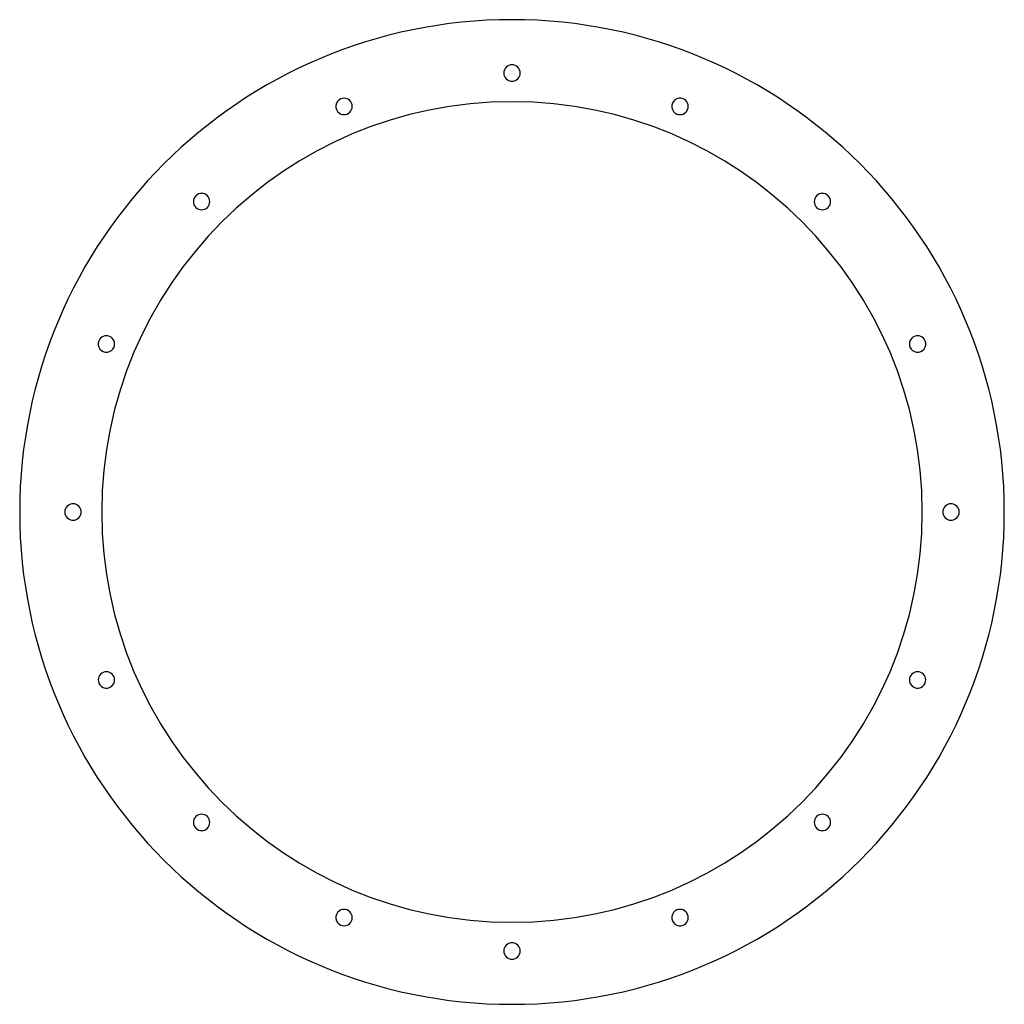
# Model space of a CAD drawing. Header units: millimetres. Extents: x -600 to 600, y -600 to 600.
import ezdxf

# ---------------------------------------------------------------- set-up
doc = ezdxf.new("R2010")
doc.units = ezdxf.units.MM
doc.layers.add('THICK', color=7, linetype='Continuous')

msp = doc.modelspace()

# ---------------------------------------------------------------- linework, layer by layer
at = {"layer": 'THICK'}
for centre, radius, start, end in [((0, 0), 600, 0, 180), ((0, 535), 10, 90, 270), ((0, 535), 10, 270, 90), ((-204.7, 494.3), 10, 292.5, 112.5), ((204.7, 494.3), 10, 67.5, 247.5), ((0, 0), 500, 0, 180), ((-204.7, 494.3), 10, 112.5, 292.5), ((204.7, 494.3), 10, 247.5, 67.5), ((-378.3, 378.3), 10, 135, 315), ((-378.3, 378.3), 10, 315, 135), ((378.3, 378.3), 10, 45, 225), ((378.3, 378.3), 10, 225, 45), ((-494.3, 204.7), 10, 157.5, 337.5), ((-494.3, 204.7), 10, 337.5, 157.5), ((494.3, 204.7), 10, 22.5, 202.5), ((494.3, 204.7), 10, 202.5, 22.5), ((0, 0), 600, 180, 0), ((-535, 0), 10, 0, 180), ((-535, 0), 10, 180, 0), ((0, 0), 500, 180, 0), ((535, 0), 10, 0, 180), ((535, 0), 10, 180, 0), ((-494.3, -204.7), 10, 22.5, 202.5), ((-494.3, -204.7), 10, 202.5, 22.5), ((494.3, -204.7), 10, 157.5, 337.5), ((494.3, -204.7), 10, 337.5, 157.5), ((-378.3, -378.3), 10, 45, 225), ((-378.3, -378.3), 10, 225, 45), ((378.3, -378.3), 10, 135, 315), ((378.3, -378.3), 10, 315, 135), ((-204.7, -494.3), 10, 67.5, 247.5), ((-204.7, -494.3), 10, 247.5, 67.5), ((204.7, -494.3), 10, 112.5, 292.5), ((204.7, -494.3), 10, 292.5, 112.5), ((0, -535), 10, 90, 270), ((0, -535), 10, 270, 90)]:
    msp.add_arc(centre, radius, start, end, dxfattribs=at)

doc.saveas('drawing.dxf')
